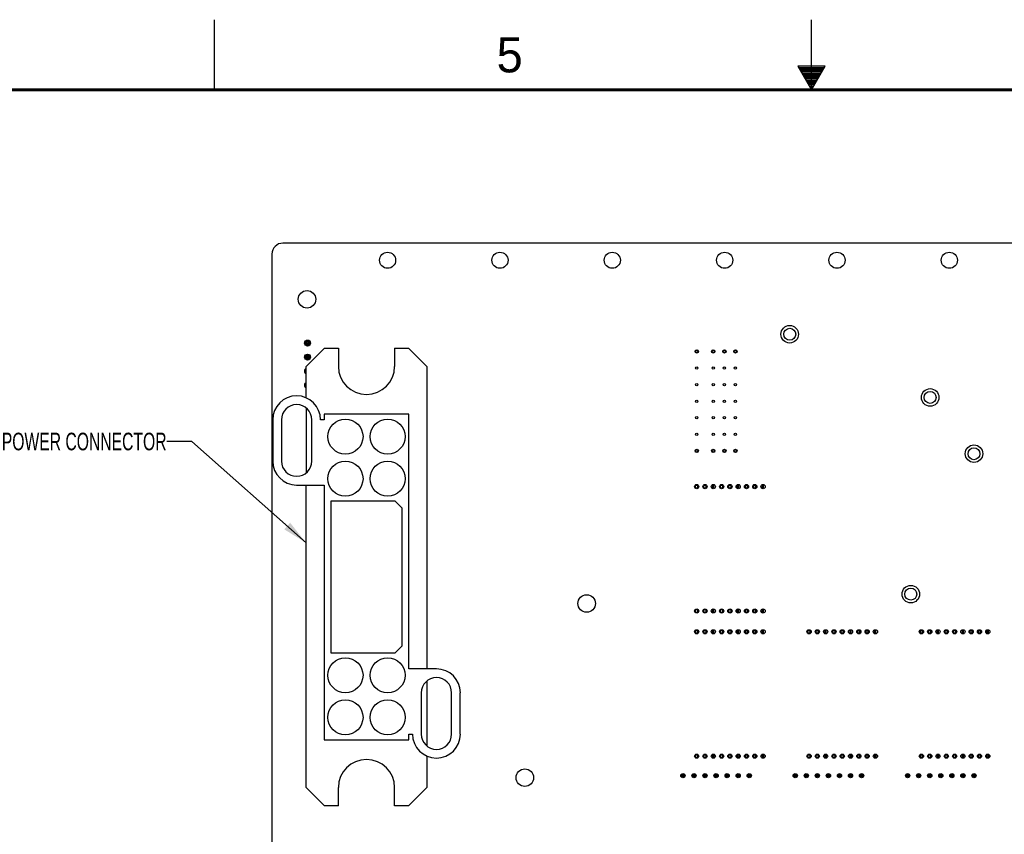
# Model space of a CAD drawing. Header units: inches. Extents: x 0 to 34, y 0 to 22.
# Tile 27 of 39: x 11.4 to 18.4, y 16.2 to 22. Entities that reach past the tile are written whole.
import ezdxf

# ---------------------------------------------------------------- set-up
doc = ezdxf.new("R2010")
doc.units = ezdxf.units.IN
doc.header["$LTSCALE"] = 1.87
doc.header["$MEASUREMENT"] = 0
doc.layers.get('0').update_dxf_attribs({"linetype": 'CONTINUOUS'})
doc.layers.add('DETAIL', color=7, linetype='CONTINUOUS')
doc.styles.get("Standard").update_dxf_attribs({"font": 'txt', "width": 0.8})
doc.styles.add('TEXTSTYLE_2', font='txt')
doc.dimstyles.get("Standard").update_dxf_attribs({"dimtxt": 0.125, "dimasz": 0.18, "dimexe": 0.18, "dimexo": 0.0625, "dimgap": 0.09, "dimtad": 0, "dimtih": 1, "dimtoh": 1, "dimdec": 3, "dimzin": 4, "dimdsep": 46, "dimtxsty": 'STANDARD', "dimblk": '_FILLED', "dimblk1": '_FILLED', "dimblk2": '_FILLED', "dimcen": 0.09, "dimadec": 0, "dimazin": 0, "dimtol": 1, "dimtp": 0.01, "dimtm": 0.01, "dimtfac": 1, "dimtdec": 3, "dimtofl": 0, "dimtmove": 0, "dimatfit": 3, "dimldrblk": '_FILLED', "dimfxl": 1, "dimtolj": 1, "dimtzin": 4, "dimarcsym": 0})

# ---------------------------------------------------------------- blocks, each defined once
blk = doc.blocks.new('_FILLED')
at = {"color": 0, "linetype": 'BYBLOCK'}
blk.add_solid([(0, 0), (-1, 0.174), (-1, -0.174)], dxfattribs=at)

msp = doc.modelspace()

# ---------------------------------------------------------------- linework, layer by layer
at = {"color": 2, "linetype": 'CONTINUOUS'}
for p, q in [((12.75, 21.5), (12.75, 22)), ((17, 21.5), (17, 22)), ((16.902, 21.6697), (17, 21.5)), ((17.098, 21.6697), (16.902, 21.6697)), ((17, 21.5), (17.098, 21.6697)), ((16.9076, 21.66), (17.0924, 21.66)), ((16.9134, 21.65), (17.0866, 21.65)), ((16.9192, 21.64), (17.0808, 21.64)), ((16.925, 21.63), (17.0751, 21.63)), ((16.9307, 21.62), (17.0693, 21.62)), ((16.9365, 21.61), (17.0635, 21.61)), ((16.9423, 21.6), (17.0578, 21.6)), ((16.9481, 21.59), (17.052, 21.59)), ((16.9538, 21.58), (17.0462, 21.58)), ((16.9596, 21.57), (17.0404, 21.57)), ((16.9654, 21.56), (17.0347, 21.56)), ((16.9712, 21.55), (17.0289, 21.55)), ((16.9769, 21.54), (17.0231, 21.54)), ((16.9827, 21.53), (17.0173, 21.53)), ((16.9885, 21.52), (17.0116, 21.52)), ((16.9942, 21.51), (17.0058, 21.51))]:
    msp.add_line(p, q, dxfattribs=at)
at = {"color": 7, "linetype": 'CONTINUOUS'}
for p, q in [((22.9215, 20.4085), (13.2364, 20.4085)), ((13.1577, 20.3298), (13.1577, 14.5542)), ((13.3988, 19.684), (13.3988, 19.709)), ((13.3988, 19.709), (13.4058, 19.702)), ((13.4238, 19.709), (13.3988, 19.709)), ((13.4058, 19.691), (13.4058, 19.702)), ((13.4168, 19.702), (13.4058, 19.702)), ((13.4168, 19.702), (13.4238, 19.709)), ((13.4168, 19.702), (13.4168, 19.691)), ((13.4238, 19.709), (13.4238, 19.684)), ((13.4058, 19.691), (13.3988, 19.684)), ((13.4238, 19.684), (13.3988, 19.684)), ((13.4013, 19.5307), (13.5313, 19.6607)), ((13.4168, 19.691), (13.4058, 19.691)), ((13.4238, 19.684), (13.4168, 19.691)), ((13.5313, 19.6607), (13.6313, 19.6607)), ((13.6313, 19.6607), (13.6313, 19.5307)), ((14.0313, 19.6607), (14.0313, 19.5307)), ((14.0313, 19.6607), (14.1313, 19.6607)), ((14.1313, 19.6607), (14.2613, 19.5307)), ((16.3794, 19.6487), (16.3794, 19.6451)), ((13.3988, 19.584), (13.3988, 19.609)), ((13.3988, 19.609), (13.4058, 19.602)), ((13.4238, 19.609), (13.3988, 19.609)), ((13.4058, 19.591), (13.3988, 19.584)), ((13.4238, 19.584), (13.3988, 19.584)), ((13.4058, 19.591), (13.4058, 19.602)), ((13.4168, 19.602), (13.4058, 19.602)), ((13.4168, 19.591), (13.4058, 19.591)), ((13.4168, 19.602), (13.4238, 19.609)), ((13.4168, 19.602), (13.4168, 19.591)), ((13.4238, 19.584), (13.4168, 19.591)), ((13.4238, 19.609), (13.4238, 19.584)), ((16.3794, 19.6286), (16.3794, 19.6251)), ((13.3988, 19.484), (13.3988, 19.509)), ((13.3988, 19.509), (13.4013, 19.5065)), ((13.4013, 19.509), (13.3988, 19.509)), ((13.4013, 19.3067), (13.4013, 19.5307)), ((14.2613, 19.5307), (14.2613, 17.3757)), ((13.4013, 19.4865), (13.3988, 19.484)), ((13.4013, 19.484), (13.3988, 19.484)), ((13.3988, 19.384), (13.3988, 19.409)), ((13.3988, 19.409), (13.4013, 19.4065)), ((13.4013, 19.409), (13.3988, 19.409)), ((13.4013, 19.3865), (13.3988, 19.384)), ((13.4013, 19.384), (13.3988, 19.384)), ((13.4013, 19.2349), (13.4013, 18.7716)), ((13.1633, 19.1505), (13.1633, 18.856)), ((13.2253, 19.1505), (13.2253, 18.856)), ((13.4418, 18.856), (13.4418, 19.1505)), ((13.5288, 19.1505), (13.5038, 19.1505)), ((13.5288, 19.1907), (13.5288, 19.1505)), ((14.1338, 19.1907), (13.5288, 19.1907)), ((14.1338, 17.3757), (14.1338, 19.1907)), ((16.3794, 18.94), (16.3794, 18.9365)), ((16.3794, 18.9199), (16.3794, 18.9164)), ((13.3336, 18.6857), (13.5288, 18.6857)), ((13.4013, 16.5307), (13.4013, 18.6857)), ((13.5288, 18.6857), (13.5288, 16.8707)), ((16.1746, 18.6664), (16.1746, 18.6822)), ((16.1904, 18.6822), (16.1746, 18.6822)), ((16.1746, 18.6664), (16.1904, 18.6664)), ((16.1904, 18.6664), (16.1904, 18.6822)), ((16.2337, 18.6664), (16.2337, 18.6822)), ((16.2495, 18.6822), (16.2337, 18.6822)), ((16.2337, 18.6664), (16.2495, 18.6664)), ((16.2495, 18.6664), (16.2495, 18.6822)), ((16.2967, 18.6664), (16.2967, 18.6887)), ((16.3046, 18.6822), (16.2967, 18.6822)), ((16.3046, 18.6664), (16.2967, 18.6664)), ((16.3046, 18.6664), (16.3046, 18.6887)), ((16.3518, 18.6664), (16.3518, 18.6822)), ((16.3676, 18.6822), (16.3518, 18.6822)), ((16.3518, 18.6664), (16.3676, 18.6664)), ((16.3676, 18.6664), (16.3676, 18.6822)), ((16.4109, 18.6664), (16.4109, 18.6822)), ((16.4266, 18.6822), (16.4109, 18.6822)), ((16.4109, 18.6664), (16.4266, 18.6664)), ((16.4266, 18.6664), (16.4266, 18.6822)), ((16.4739, 18.6664), (16.4739, 18.6887)), ((16.4817, 18.6822), (16.4739, 18.6822)), ((16.4817, 18.6664), (16.4739, 18.6664)), ((16.4817, 18.6664), (16.4817, 18.6887)), ((16.529, 18.6664), (16.529, 18.6822)), ((16.5447, 18.6822), (16.529, 18.6822)), ((16.529, 18.6664), (16.5447, 18.6664)), ((16.5447, 18.6664), (16.5447, 18.6822)), ((16.588, 18.6664), (16.588, 18.6822)), ((16.6038, 18.6822), (16.588, 18.6822)), ((16.588, 18.6664), (16.6038, 18.6664)), ((16.6038, 18.6664), (16.6038, 18.6822)), ((16.651, 18.6664), (16.651, 18.6887)), ((16.6589, 18.6822), (16.651, 18.6822)), ((16.6589, 18.6664), (16.651, 18.6664)), ((16.6589, 18.6664), (16.6589, 18.6887)), ((13.5763, 18.5707), (13.5763, 17.4907)), ((14.0363, 18.5707), (13.5763, 18.5707)), ((14.0863, 18.5207), (14.0363, 18.5707)), ((14.0863, 17.5407), (14.0863, 18.5207)), ((16.1746, 17.7806), (16.1746, 17.7963)), ((16.1904, 17.7963), (16.1746, 17.7963)), ((16.1746, 17.7806), (16.1904, 17.7806)), ((16.1904, 17.7806), (16.1904, 17.7963)), ((16.2337, 17.7806), (16.2337, 17.7963)), ((16.2495, 17.7963), (16.2337, 17.7963)), ((16.2337, 17.7806), (16.2495, 17.7806)), ((16.2495, 17.7806), (16.2495, 17.7963)), ((16.2967, 17.7806), (16.2967, 17.8029)), ((16.3046, 17.7963), (16.2967, 17.7963)), ((16.3046, 17.7806), (16.2967, 17.7806)), ((16.3046, 17.7806), (16.3046, 17.8029)), ((16.3518, 17.7806), (16.3518, 17.7963)), ((16.3676, 17.7963), (16.3518, 17.7963)), ((16.3518, 17.7806), (16.3676, 17.7806)), ((16.3676, 17.7806), (16.3676, 17.7963)), ((16.4109, 17.7806), (16.4109, 17.7963)), ((16.4266, 17.7963), (16.4109, 17.7963)), ((16.4109, 17.7806), (16.4266, 17.7806)), ((16.4266, 17.7806), (16.4266, 17.7963)), ((16.4739, 17.7806), (16.4739, 17.8029)), ((16.4817, 17.7963), (16.4739, 17.7963)), ((16.4817, 17.7806), (16.4739, 17.7806)), ((16.4817, 17.7806), (16.4817, 17.8029)), ((16.529, 17.7806), (16.529, 17.7963)), ((16.5447, 17.7963), (16.529, 17.7963)), ((16.529, 17.7806), (16.5447, 17.7806)), ((16.5447, 17.7806), (16.5447, 17.7963)), ((16.588, 17.7806), (16.588, 17.7963)), ((16.6038, 17.7963), (16.588, 17.7963)), ((16.588, 17.7806), (16.6038, 17.7806)), ((16.6038, 17.7806), (16.6038, 17.7963)), ((16.651, 17.7806), (16.651, 17.8029)), ((16.6589, 17.7963), (16.651, 17.7963)), ((16.6589, 17.7806), (16.651, 17.7806)), ((16.6589, 17.7806), (16.6589, 17.8029)), ((16.1746, 17.6321), (16.1746, 17.6479)), ((16.1904, 17.6479), (16.1746, 17.6479)), ((16.1746, 17.6321), (16.1904, 17.6321)), ((16.1904, 17.6321), (16.1904, 17.6479)), ((16.2337, 17.6321), (16.2337, 17.6479)), ((16.2495, 17.6479), (16.2337, 17.6479)), ((16.2337, 17.6321), (16.2495, 17.6321)), ((16.2495, 17.6321), (16.2495, 17.6479)), ((16.2967, 17.6321), (16.2967, 17.6544)), ((16.3046, 17.6479), (16.2967, 17.6479)), ((16.3046, 17.6321), (16.2967, 17.6321)), ((16.3046, 17.6321), (16.3046, 17.6544)), ((16.3518, 17.6321), (16.3518, 17.6479)), ((16.3676, 17.6479), (16.3518, 17.6479)), ((16.3518, 17.6321), (16.3676, 17.6321)), ((16.3676, 17.6321), (16.3676, 17.6479)), ((16.4109, 17.6321), (16.4109, 17.6479)), ((16.4266, 17.6479), (16.4109, 17.6479)), ((16.4109, 17.6321), (16.4266, 17.6321)), ((16.4266, 17.6321), (16.4266, 17.6479)), ((16.4739, 17.6321), (16.4739, 17.6544)), ((16.4817, 17.6479), (16.4739, 17.6479)), ((16.4817, 17.6321), (16.4739, 17.6321)), ((16.4817, 17.6321), (16.4817, 17.6544)), ((16.529, 17.6321), (16.529, 17.6479)), ((16.5447, 17.6479), (16.529, 17.6479)), ((16.529, 17.6321), (16.5447, 17.6321)), ((16.5447, 17.6321), (16.5447, 17.6479)), ((16.588, 17.6321), (16.588, 17.6479)), ((16.6038, 17.6479), (16.588, 17.6479)), ((16.588, 17.6321), (16.6038, 17.6321)), ((16.6038, 17.6321), (16.6038, 17.6479)), ((16.651, 17.6321), (16.651, 17.6544)), ((16.6589, 17.6479), (16.651, 17.6479)), ((16.6589, 17.6321), (16.651, 17.6321)), ((16.6589, 17.6321), (16.6589, 17.6544)), ((16.9747, 17.6321), (16.9747, 17.6479)), ((16.9904, 17.6479), (16.9747, 17.6479)), ((16.9747, 17.6321), (16.9904, 17.6321)), ((16.9904, 17.6321), (16.9904, 17.6479)), ((17.0337, 17.6321), (17.0337, 17.6479)), ((17.0495, 17.6479), (17.0337, 17.6479)), ((17.0337, 17.6321), (17.0495, 17.6321)), ((17.0495, 17.6321), (17.0495, 17.6479)), ((17.0967, 17.6321), (17.0967, 17.6544)), ((17.1046, 17.6479), (17.0967, 17.6479)), ((17.1046, 17.6321), (17.0967, 17.6321)), ((17.1046, 17.6321), (17.1046, 17.6544)), ((17.1518, 17.6321), (17.1518, 17.6479)), ((17.1676, 17.6479), (17.1518, 17.6479)), ((17.1518, 17.6321), (17.1676, 17.6321)), ((17.1676, 17.6321), (17.1676, 17.6479)), ((17.2109, 17.6321), (17.2109, 17.6479)), ((17.2266, 17.6479), (17.2109, 17.6479)), ((17.2109, 17.6321), (17.2266, 17.6321)), ((17.2266, 17.6321), (17.2266, 17.6479)), ((17.2739, 17.6321), (17.2739, 17.6544)), ((17.2817, 17.6479), (17.2739, 17.6479)), ((17.2817, 17.6321), (17.2739, 17.6321)), ((17.2817, 17.6321), (17.2817, 17.6544)), ((17.329, 17.6321), (17.329, 17.6479)), ((17.3447, 17.6479), (17.329, 17.6479)), ((17.329, 17.6321), (17.3447, 17.6321)), ((17.3447, 17.6321), (17.3447, 17.6479)), ((17.388, 17.6321), (17.388, 17.6479)), ((17.4038, 17.6479), (17.388, 17.6479)), ((17.388, 17.6321), (17.4038, 17.6321)), ((17.4038, 17.6321), (17.4038, 17.6479)), ((17.451, 17.6321), (17.451, 17.6544)), ((17.4589, 17.6479), (17.451, 17.6479)), ((17.4589, 17.6321), (17.451, 17.6321)), ((17.4589, 17.6321), (17.4589, 17.6544)), ((17.7747, 17.6321), (17.7747, 17.6479)), ((17.7904, 17.6479), (17.7747, 17.6479)), ((17.7747, 17.6321), (17.7904, 17.6321)), ((17.7904, 17.6321), (17.7904, 17.6479)), ((17.8337, 17.6321), (17.8337, 17.6479)), ((17.8495, 17.6479), (17.8337, 17.6479)), ((17.8337, 17.6321), (17.8495, 17.6321)), ((17.8495, 17.6321), (17.8495, 17.6479)), ((17.8967, 17.6321), (17.8967, 17.6544)), ((17.9046, 17.6479), (17.8967, 17.6479)), ((17.9046, 17.6321), (17.8967, 17.6321)), ((17.9046, 17.6321), (17.9046, 17.6544)), ((17.9518, 17.6321), (17.9518, 17.6479)), ((17.9676, 17.6479), (17.9518, 17.6479)), ((17.9518, 17.6321), (17.9676, 17.6321)), ((17.9676, 17.6321), (17.9676, 17.6479)), ((18.0109, 17.6321), (18.0109, 17.6479)), ((18.0266, 17.6479), (18.0109, 17.6479)), ((18.0109, 17.6321), (18.0266, 17.6321)), ((18.0266, 17.6321), (18.0266, 17.6479)), ((18.0739, 17.6321), (18.0739, 17.6544)), ((18.0817, 17.6479), (18.0739, 17.6479)), ((18.0817, 17.6321), (18.0739, 17.6321)), ((18.0817, 17.6321), (18.0817, 17.6544)), ((18.129, 17.6321), (18.129, 17.6479)), ((18.1447, 17.6479), (18.129, 17.6479)), ((18.129, 17.6321), (18.1447, 17.6321)), ((18.1447, 17.6321), (18.1447, 17.6479)), ((18.188, 17.6321), (18.188, 17.6479)), ((18.2038, 17.6479), (18.188, 17.6479)), ((18.188, 17.6321), (18.2038, 17.6321)), ((18.2038, 17.6321), (18.2038, 17.6479)), ((18.251, 17.6321), (18.251, 17.6544)), ((18.2589, 17.6479), (18.251, 17.6479)), ((18.2589, 17.6321), (18.251, 17.6321)), ((18.2589, 17.6321), (18.2589, 17.6544)), ((14.0363, 17.4907), (14.0863, 17.5407)), ((13.5763, 17.4907), (14.0363, 17.4907)), ((14.3291, 17.3757), (14.1338, 17.3757)), ((14.2613, 17.2899), (14.2613, 16.8266)), ((14.2208, 17.2055), (14.2208, 16.911)), ((14.4373, 16.911), (14.4373, 17.2055)), ((14.4993, 16.911), (14.4993, 17.2055)), ((14.1338, 16.8707), (14.1338, 16.911)), ((14.1338, 16.911), (14.1588, 16.911)), ((13.5288, 16.8707), (14.1338, 16.8707)), ((16.1746, 16.7463), (16.1746, 16.762)), ((16.1904, 16.762), (16.1746, 16.762)), ((16.1904, 16.7463), (16.1904, 16.762)), ((16.2337, 16.7463), (16.2337, 16.762)), ((16.2495, 16.762), (16.2337, 16.762)), ((16.2495, 16.7463), (16.2495, 16.762)), ((16.2967, 16.7463), (16.2967, 16.7686)), ((16.3046, 16.762), (16.2967, 16.762)), ((16.3046, 16.7686), (16.3046, 16.7463)), ((16.3518, 16.7463), (16.3518, 16.762)), ((16.3676, 16.762), (16.3518, 16.762)), ((16.3676, 16.7463), (16.3676, 16.762)), ((16.4109, 16.7463), (16.4109, 16.762)), ((16.4266, 16.762), (16.4109, 16.762)), ((16.4266, 16.7463), (16.4266, 16.762)), ((16.4739, 16.7463), (16.4739, 16.7686)), ((16.4817, 16.762), (16.4739, 16.762)), ((16.4817, 16.7686), (16.4817, 16.7463)), ((16.529, 16.7463), (16.529, 16.762)), ((16.5447, 16.762), (16.529, 16.762)), ((16.5447, 16.7463), (16.5447, 16.762)), ((16.588, 16.7463), (16.588, 16.762)), ((16.6038, 16.762), (16.588, 16.762)), ((16.6038, 16.7463), (16.6038, 16.762)), ((16.651, 16.7463), (16.651, 16.7686)), ((16.6589, 16.762), (16.651, 16.762)), ((16.6589, 16.7686), (16.6589, 16.7463)), ((16.9747, 16.7463), (16.9747, 16.762)), ((16.9904, 16.762), (16.9747, 16.762)), ((16.9904, 16.7463), (16.9904, 16.762)), ((17.0337, 16.7463), (17.0337, 16.762)), ((17.0495, 16.762), (17.0337, 16.762)), ((17.0495, 16.7463), (17.0495, 16.762)), ((17.0967, 16.7463), (17.0967, 16.7686)), ((17.1046, 16.762), (17.0967, 16.762)), ((17.1046, 16.7686), (17.1046, 16.7463)), ((17.1518, 16.7463), (17.1518, 16.762)), ((17.1676, 16.762), (17.1518, 16.762)), ((17.1676, 16.7463), (17.1676, 16.762)), ((17.2109, 16.7463), (17.2109, 16.762)), ((17.2266, 16.762), (17.2109, 16.762)), ((17.2266, 16.7463), (17.2266, 16.762)), ((17.2739, 16.7463), (17.2739, 16.7686)), ((17.2817, 16.762), (17.2739, 16.762)), ((17.2817, 16.7686), (17.2817, 16.7463)), ((17.329, 16.7463), (17.329, 16.762)), ((17.3447, 16.762), (17.329, 16.762)), ((17.3447, 16.7463), (17.3447, 16.762)), ((17.388, 16.7463), (17.388, 16.762)), ((17.4038, 16.762), (17.388, 16.762)), ((17.4038, 16.7463), (17.4038, 16.762)), ((17.451, 16.7463), (17.451, 16.7686)), ((17.4589, 16.762), (17.451, 16.762)), ((17.4589, 16.7686), (17.4589, 16.7463)), ((17.7904, 16.762), (17.7747, 16.762)), ((17.7747, 16.7463), (17.7747, 16.762)), ((17.7904, 16.7463), (17.7904, 16.762)), ((17.8495, 16.762), (17.8337, 16.762)), ((17.8337, 16.7463), (17.8337, 16.762)), ((17.8495, 16.7463), (17.8495, 16.762)), ((17.8967, 16.7463), (17.8967, 16.7686)), ((17.9046, 16.762), (17.8967, 16.762)), ((17.9046, 16.7686), (17.9046, 16.7463)), ((17.9676, 16.762), (17.9518, 16.762)), ((17.9518, 16.7463), (17.9518, 16.762)), ((17.9676, 16.7463), (17.9676, 16.762)), ((18.0266, 16.762), (18.0109, 16.762)), ((18.0109, 16.7463), (18.0109, 16.762)), ((18.0266, 16.7463), (18.0266, 16.762)), ((18.0739, 16.7463), (18.0739, 16.7686)), ((18.0817, 16.762), (18.0739, 16.762)), ((18.0817, 16.7686), (18.0817, 16.7463)), ((18.1447, 16.762), (18.129, 16.762)), ((18.129, 16.7463), (18.129, 16.762)), ((18.1447, 16.7463), (18.1447, 16.762)), ((18.2038, 16.762), (18.188, 16.762)), ((18.188, 16.7463), (18.188, 16.762)), ((18.2038, 16.7463), (18.2038, 16.762)), ((18.251, 16.7463), (18.251, 16.7686)), ((18.2589, 16.762), (18.251, 16.762)), ((18.2589, 16.7686), (18.2589, 16.7463)), ((14.2613, 16.7548), (14.2613, 16.5307)), ((16.1746, 16.7463), (16.1904, 16.7463)), ((16.2337, 16.7463), (16.2495, 16.7463)), ((16.3046, 16.7463), (16.2967, 16.7463)), ((16.3518, 16.7463), (16.3676, 16.7463)), ((16.4109, 16.7463), (16.4266, 16.7463)), ((16.4817, 16.7463), (16.4739, 16.7463)), ((16.529, 16.7463), (16.5447, 16.7463)), ((16.588, 16.7463), (16.6038, 16.7463)), ((16.6589, 16.7463), (16.651, 16.7463)), ((16.9747, 16.7463), (16.9904, 16.7463)), ((17.0337, 16.7463), (17.0495, 16.7463)), ((17.1046, 16.7463), (17.0967, 16.7463)), ((17.1518, 16.7463), (17.1676, 16.7463)), ((17.2109, 16.7463), (17.2266, 16.7463)), ((17.2817, 16.7463), (17.2739, 16.7463)), ((17.329, 16.7463), (17.3447, 16.7463)), ((17.388, 16.7463), (17.4038, 16.7463)), ((17.4589, 16.7463), (17.451, 16.7463)), ((17.7747, 16.7463), (17.7904, 16.7463)), ((17.8337, 16.7463), (17.8495, 16.7463)), ((17.9046, 16.7463), (17.8967, 16.7463)), ((17.9518, 16.7463), (17.9676, 16.7463)), ((18.0109, 16.7463), (18.0266, 16.7463)), ((18.0817, 16.7463), (18.0739, 16.7463)), ((18.129, 16.7463), (18.1447, 16.7463)), ((18.188, 16.7463), (18.2038, 16.7463)), ((18.2589, 16.7463), (18.251, 16.7463)), ((16.0762, 16.6025), (16.0762, 16.6279)), ((16.0762, 16.6231), (16.092, 16.6231)), ((16.092, 16.6194), (16.0762, 16.6194)), ((16.092, 16.6279), (16.092, 16.6025)), ((16.155, 16.6025), (16.155, 16.6279)), ((16.155, 16.6231), (16.1707, 16.6231)), ((16.1707, 16.6194), (16.155, 16.6194)), ((16.1707, 16.6279), (16.1707, 16.6025)), ((16.2337, 16.6025), (16.2337, 16.6279)), ((16.2337, 16.6231), (16.2495, 16.6231)), ((16.2495, 16.6194), (16.2337, 16.6194)), ((16.2495, 16.6279), (16.2495, 16.6025)), ((16.3125, 16.6025), (16.3125, 16.6279)), ((16.3125, 16.6231), (16.3282, 16.6231)), ((16.3282, 16.6194), (16.3125, 16.6194)), ((16.3282, 16.6279), (16.3282, 16.6025)), ((16.3912, 16.6025), (16.3912, 16.6279)), ((16.3912, 16.6231), (16.4069, 16.6231)), ((16.4069, 16.6194), (16.3912, 16.6194)), ((16.4069, 16.6279), (16.4069, 16.6025)), ((16.4699, 16.6025), (16.4699, 16.6279)), ((16.4699, 16.6231), (16.4857, 16.6231)), ((16.4857, 16.6194), (16.4699, 16.6194)), ((16.4857, 16.6279), (16.4857, 16.6025)), ((16.5487, 16.6025), (16.5487, 16.6279)), ((16.5487, 16.6231), (16.5644, 16.6231)), ((16.5644, 16.6194), (16.5487, 16.6194)), ((16.5644, 16.6279), (16.5644, 16.6025)), ((16.8762, 16.6025), (16.8762, 16.6279)), ((16.8762, 16.6231), (16.892, 16.6231)), ((16.892, 16.6194), (16.8762, 16.6194)), ((16.892, 16.6279), (16.892, 16.6025)), ((16.955, 16.6025), (16.955, 16.6279)), ((16.955, 16.6231), (16.9707, 16.6231)), ((16.9707, 16.6194), (16.955, 16.6194)), ((16.9707, 16.6279), (16.9707, 16.6025)), ((17.0337, 16.6025), (17.0337, 16.6279)), ((17.0337, 16.6231), (17.0495, 16.6231)), ((17.0495, 16.6194), (17.0337, 16.6194)), ((17.0495, 16.6279), (17.0495, 16.6025)), ((17.1124, 16.6025), (17.1124, 16.6279)), ((17.1124, 16.6231), (17.1282, 16.6231)), ((17.1282, 16.6194), (17.1124, 16.6194)), ((17.1282, 16.6279), (17.1282, 16.6025)), ((17.1912, 16.6025), (17.1912, 16.6279)), ((17.1912, 16.6231), (17.2069, 16.6231)), ((17.2069, 16.6194), (17.1912, 16.6194)), ((17.2069, 16.6279), (17.2069, 16.6025)), ((17.2699, 16.6025), (17.2699, 16.6279)), ((17.2699, 16.6231), (17.2857, 16.6231)), ((17.2857, 16.6194), (17.2699, 16.6194)), ((17.2857, 16.6279), (17.2857, 16.6025)), ((17.3487, 16.6025), (17.3487, 16.6279)), ((17.3487, 16.6231), (17.3644, 16.6231)), ((17.3644, 16.6194), (17.3487, 16.6194)), ((17.3644, 16.6279), (17.3644, 16.6025)), ((17.6762, 16.6025), (17.6762, 16.6279)), ((17.6762, 16.6231), (17.692, 16.6231)), ((17.692, 16.6194), (17.6762, 16.6194)), ((17.692, 16.6279), (17.692, 16.6025)), ((17.755, 16.6025), (17.755, 16.6279)), ((17.755, 16.6231), (17.7707, 16.6231)), ((17.7707, 16.6194), (17.755, 16.6194)), ((17.7707, 16.6279), (17.7707, 16.6025)), ((17.8337, 16.6025), (17.8337, 16.6279)), ((17.8337, 16.6231), (17.8495, 16.6231)), ((17.8495, 16.6194), (17.8337, 16.6194)), ((17.8495, 16.6279), (17.8495, 16.6025)), ((17.9124, 16.6025), (17.9124, 16.6279)), ((17.9124, 16.6231), (17.9282, 16.6231)), ((17.9282, 16.6194), (17.9124, 16.6194)), ((17.9282, 16.6279), (17.9282, 16.6025)), ((17.9912, 16.6025), (17.9912, 16.6279)), ((17.9912, 16.6231), (18.0069, 16.6231)), ((18.0069, 16.6194), (17.9912, 16.6194)), ((18.0069, 16.6279), (18.0069, 16.6025)), ((18.0699, 16.6025), (18.0699, 16.6279)), ((18.0699, 16.6231), (18.0857, 16.6231)), ((18.0857, 16.6194), (18.0699, 16.6194)), ((18.0857, 16.6279), (18.0857, 16.6025)), ((18.1487, 16.6025), (18.1487, 16.6279)), ((18.1487, 16.6231), (18.1644, 16.6231)), ((18.1644, 16.6194), (18.1487, 16.6194)), ((18.1644, 16.6279), (18.1644, 16.6025)), ((16.0762, 16.6111), (16.092, 16.6111)), ((16.092, 16.6073), (16.0762, 16.6073)), ((16.155, 16.6111), (16.1707, 16.6111)), ((16.1707, 16.6073), (16.155, 16.6073)), ((16.2337, 16.6111), (16.2495, 16.6111)), ((16.2495, 16.6073), (16.2337, 16.6073)), ((16.3125, 16.6111), (16.3282, 16.6111)), ((16.3282, 16.6073), (16.3125, 16.6073)), ((16.3912, 16.6111), (16.4069, 16.6111)), ((16.4069, 16.6073), (16.3912, 16.6073)), ((16.4699, 16.6111), (16.4857, 16.6111)), ((16.4857, 16.6073), (16.4699, 16.6073)), ((16.5487, 16.6111), (16.5644, 16.6111)), ((16.5644, 16.6073), (16.5487, 16.6073)), ((16.8762, 16.6111), (16.892, 16.6111)), ((16.892, 16.6073), (16.8762, 16.6073)), ((16.955, 16.6111), (16.9707, 16.6111)), ((16.9707, 16.6073), (16.955, 16.6073)), ((17.0337, 16.6111), (17.0495, 16.6111)), ((17.0495, 16.6073), (17.0337, 16.6073)), ((17.1124, 16.6111), (17.1282, 16.6111)), ((17.1282, 16.6073), (17.1124, 16.6073)), ((17.1912, 16.6111), (17.2069, 16.6111)), ((17.2069, 16.6073), (17.1912, 16.6073)), ((17.2699, 16.6111), (17.2857, 16.6111)), ((17.2857, 16.6073), (17.2699, 16.6073)), ((17.3487, 16.6111), (17.3644, 16.6111)), ((17.3644, 16.6073), (17.3487, 16.6073)), ((17.6762, 16.6111), (17.692, 16.6111)), ((17.692, 16.6073), (17.6762, 16.6073)), ((17.755, 16.6111), (17.7707, 16.6111)), ((17.7707, 16.6073), (17.755, 16.6073)), ((17.8337, 16.6111), (17.8495, 16.6111)), ((17.8495, 16.6073), (17.8337, 16.6073)), ((17.9124, 16.6111), (17.9282, 16.6111)), ((17.9282, 16.6073), (17.9124, 16.6073)), ((17.9912, 16.6111), (18.0069, 16.6111)), ((18.0069, 16.6073), (17.9912, 16.6073)), ((18.0699, 16.6111), (18.0857, 16.6111)), ((18.0857, 16.6073), (18.0699, 16.6073)), ((18.1487, 16.6111), (18.1644, 16.6111)), ((18.1644, 16.6073), (18.1487, 16.6073)), ((13.5313, 16.4007), (13.4013, 16.5307)), ((13.6313, 16.4007), (13.6313, 16.5307)), ((14.0313, 16.4007), (14.0313, 16.5307)), ((14.2613, 16.5307), (14.1313, 16.4007)), ((13.6313, 16.4007), (13.5313, 16.4007)), ((14.1313, 16.4007), (14.0313, 16.4007))]:
    msp.add_line(p, q, dxfattribs=at)
at = {"color": 7, "linetype": 'CONTINUOUS', "const_width": 0.02}
msp.add_lwpolyline([(33.5, 21.5), (0.5, 21.5)], dxfattribs=at)
at = {"color": 7, "linetype": 'CONTINUOUS'}
for centre, radius in [((13.9813, 20.2865), 0.0575), ((14.7813, 20.2865), 0.0575), ((15.5813, 20.2865), 0.0575), ((16.3813, 20.2865), 0.0575), ((17.1813, 20.2865), 0.0575), ((17.9813, 20.2865), 0.0575), ((13.4077, 20.0085), 0.0625), ((16.8447, 19.7595), 0.0625), ((16.8447, 19.7595), 0.0425), ((13.4113, 19.6965), 0.0215), ((16.1826, 19.6369), 0.0118), ((16.1826, 19.6369), 0.00827), ((16.3007, 19.6369), 0.0118), ((16.3007, 19.6369), 0.00827), ((16.3794, 19.6369), 0.0118), ((16.3794, 19.6369), 0.00827), ((16.4581, 19.6369), 0.0118), ((16.4581, 19.6369), 0.00827), ((13.4113, 19.5965), 0.0215), ((16.1826, 19.5188), 0.00827), ((16.3007, 19.5188), 0.00827), ((16.3794, 19.5188), 0.00827), ((16.4581, 19.5188), 0.00827), ((16.1826, 19.4007), 0.00827), ((16.3007, 19.4007), 0.00827), ((16.3794, 19.4007), 0.00827), ((16.4581, 19.4007), 0.00827), ((17.8447, 19.3095), 0.0625), ((17.8447, 19.3095), 0.0425), ((16.1826, 19.2825), 0.00827), ((16.3007, 19.2825), 0.00827), ((16.3794, 19.2825), 0.00827), ((16.4581, 19.2825), 0.00827), ((13.6813, 19.0307), 0.125), ((13.9813, 19.0307), 0.125), ((16.1826, 19.1644), 0.00827), ((16.3007, 19.1644), 0.00827), ((16.3794, 19.1644), 0.00827), ((16.4581, 19.1644), 0.00827), ((16.1826, 19.0463), 0.00827), ((16.3007, 19.0463), 0.00827), ((16.3794, 19.0463), 0.00827), ((16.4581, 19.0463), 0.00827), ((16.1826, 18.9282), 0.0118), ((16.1826, 18.9282), 0.00827), ((16.3007, 18.9282), 0.0118), ((16.3007, 18.9282), 0.00827), ((16.3794, 18.9282), 0.0118), ((16.3794, 18.9282), 0.00827), ((16.4581, 18.9282), 0.0118), ((16.4581, 18.9282), 0.00827), ((18.1567, 18.9085), 0.0625), ((18.1567, 18.9085), 0.0425), ((13.6813, 18.7307), 0.125), ((13.9813, 18.7307), 0.125), ((16.1825, 18.6743), 0.015), ((16.2416, 18.6743), 0.015), ((16.3006, 18.6743), 0.015), ((16.3597, 18.6743), 0.015), ((16.4187, 18.6743), 0.015), ((16.4778, 18.6743), 0.015), ((16.5369, 18.6743), 0.015), ((16.5959, 18.6743), 0.015), ((16.655, 18.6743), 0.015), ((17.7067, 17.9085), 0.0625), ((17.7067, 17.9085), 0.0425), ((15.3987, 17.8415), 0.0625), ((16.1825, 17.7885), 0.015), ((16.2416, 17.7885), 0.015), ((16.3006, 17.7885), 0.015), ((16.3597, 17.7885), 0.015), ((16.4187, 17.7885), 0.015), ((16.4778, 17.7885), 0.015), ((16.5369, 17.7885), 0.015), ((16.5959, 17.7885), 0.015), ((16.655, 17.7885), 0.015), ((16.1825, 17.64), 0.015), ((16.2416, 17.64), 0.015), ((16.3006, 17.64), 0.015), ((16.3597, 17.64), 0.015), ((16.4187, 17.64), 0.015), ((16.4778, 17.64), 0.015), ((16.5369, 17.64), 0.015), ((16.5959, 17.64), 0.015), ((16.655, 17.64), 0.015), ((16.9825, 17.64), 0.015), ((17.0416, 17.64), 0.015), ((17.1006, 17.64), 0.015), ((17.1597, 17.64), 0.015), ((17.2188, 17.64), 0.015), ((17.2778, 17.64), 0.015), ((17.3369, 17.64), 0.015), ((17.3959, 17.64), 0.015), ((17.455, 17.64), 0.015), ((17.7825, 17.64), 0.015), ((17.8416, 17.64), 0.015), ((17.9006, 17.64), 0.015), ((17.9597, 17.64), 0.015), ((18.0188, 17.64), 0.015), ((18.0778, 17.64), 0.015), ((18.1369, 17.64), 0.015), ((18.1959, 17.64), 0.015), ((18.255, 17.64), 0.015), ((13.6813, 17.3307), 0.125), ((13.9813, 17.3307), 0.125), ((13.6813, 17.0307), 0.125), ((13.9813, 17.0307), 0.125), ((16.1825, 16.7542), 0.015), ((16.2416, 16.7542), 0.015), ((16.3006, 16.7542), 0.015), ((16.3597, 16.7542), 0.015), ((16.4187, 16.7542), 0.015), ((16.4778, 16.7542), 0.015), ((16.5369, 16.7542), 0.015), ((16.5959, 16.7542), 0.015), ((16.655, 16.7542), 0.015), ((16.9825, 16.7542), 0.015), ((17.0416, 16.7542), 0.015), ((17.1006, 16.7542), 0.015), ((17.1597, 16.7542), 0.015), ((17.2188, 16.7542), 0.015), ((17.2778, 16.7542), 0.015), ((17.3369, 16.7542), 0.015), ((17.3959, 16.7542), 0.015), ((17.455, 16.7542), 0.015), ((17.7825, 16.7542), 0.015), ((17.8416, 16.7542), 0.015), ((17.9006, 16.7542), 0.015), ((17.9597, 16.7542), 0.015), ((18.0188, 16.7542), 0.015), ((18.0778, 16.7542), 0.015), ((18.1369, 16.7542), 0.015), ((18.1959, 16.7542), 0.015), ((18.255, 16.7542), 0.015), ((14.9587, 16.6015), 0.0625), ((16.0841, 16.6152), 0.015), ((16.1629, 16.6152), 0.015), ((16.2416, 16.6152), 0.015), ((16.3203, 16.6152), 0.015), ((16.3991, 16.6152), 0.015), ((16.4778, 16.6152), 0.015), ((16.5566, 16.6152), 0.015), ((16.8841, 16.6152), 0.015), ((16.9628, 16.6152), 0.015), ((17.0416, 16.6152), 0.015), ((17.1203, 16.6152), 0.015), ((17.1991, 16.6152), 0.015), ((17.2778, 16.6152), 0.015), ((17.3565, 16.6152), 0.015), ((17.6841, 16.6152), 0.015), ((17.7628, 16.6152), 0.015), ((17.8416, 16.6152), 0.015), ((17.9203, 16.6152), 0.015), ((17.9991, 16.6152), 0.015), ((18.0778, 16.6152), 0.015), ((18.1565, 16.6152), 0.015)]:
    msp.add_circle(centre, radius, dxfattribs=at)
for centre, radius, start, end in [((13.2364, 20.3298), 0.0787, 90, 180), ((13.4113, 19.4965), 0.0215, 117.77063, 242.22937), ((13.8313, 19.5307), 0.2, 180, 360), ((13.4113, 19.3965), 0.0215, 117.77063, 242.22937), ((13.3336, 19.1505), 0.1703, 0, 180), ((13.3336, 19.1505), 0.1082, 0, 180), ((13.3336, 18.856), 0.1703, 180, 270), ((13.3336, 18.856), 0.1082, 180, 360), ((14.3291, 17.2055), 0.1703, 0, 90), ((14.3291, 17.2055), 0.1082, 0, 180), ((14.3291, 16.911), 0.1703, 180, 360), ((14.3291, 16.911), 0.1082, 180, 360), ((13.8313, 16.5307), 0.2, 0, 180)]:
    msp.add_arc(centre, radius, start, end, dxfattribs=at)

# ---------------------------------------------------------------- texts
at = {"color": 2, "linetype": 'CONTINUOUS', "insert": (14.7577, 21.8747), "char_height": 0.25, "width": 0.25, "attachment_point": 1, "line_spacing_factor": 0.9, "style": 'TEXTSTYLE_2'}
msp.add_mtext('5', dxfattribs=at)
at = {"layer": 'DETAIL', "color": 2, "linetype": 'CONTINUOUS', "insert": (12.4085, 19.058), "char_height": 0.125, "width": 1.5, "attachment_point": 3, "line_spacing_factor": 0.9}
msp.add_mtext('POWER CONNECTOR', dxfattribs=at)

# ---------------------------------------------------------------- leaders
at = {"layer": 'DETAIL', "color": 2, "linetype": 'CONTINUOUS'}
msp.add_leader([(13.4013, 18.2737), (12.5885, 18.9955), (12.4085, 18.9955)], dimstyle='STANDARD', override={"dimtad": 0}, dxfattribs=at)

doc.saveas('drawing.dxf')
